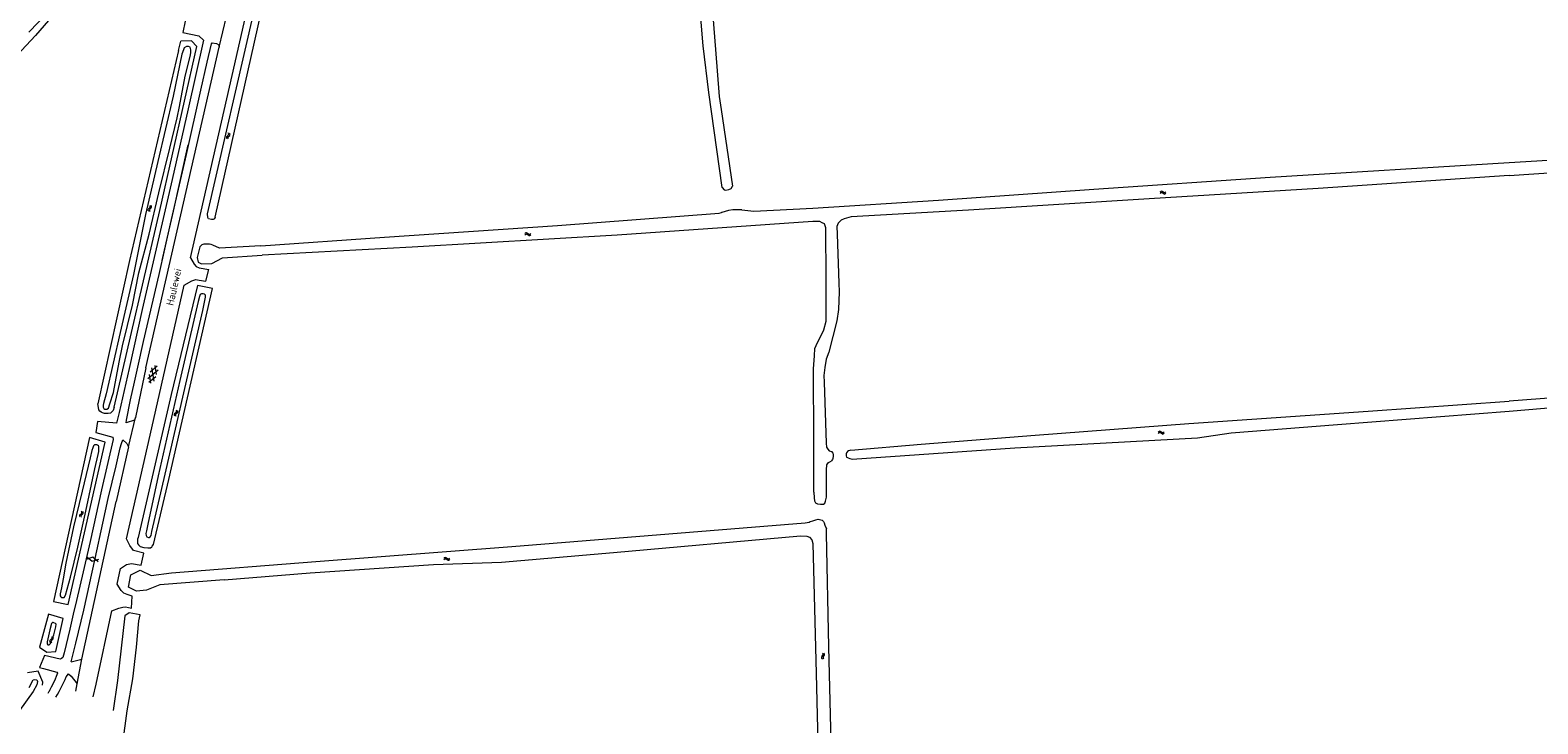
# Model space of a CAD drawing. Header units: metres. Extents: x 157366 to 159470, y 577030 to 578469.
# Tile 31 of 35: x 158496 to 159010, y 577651 to 577887. Entities that reach past the tile are written whole.
import ezdxf

# ---------------------------------------------------------------- set-up
doc = ezdxf.new("R2010")
doc.units = ezdxf.units.M
doc.header["$MEASUREMENT"] = 0
for name, color, linetype, lineweight in [('Gbkn_S01_gesloten verharding (g)', 252, 'Continuous', 18), ('Gbkn_S01_gesloten verharding (k)', 252, 'Continuous', 18), ('Gbkn_S05_water', 252, 'Continuous', 18), ('Gbkn_T09_insteek sloot', 252, 'Continuous', 18), ('Gbkn_V00_kant verharding', 252, 'Continuous', 18), ('Gbkn_W00_kant water (FD)', 252, 'Continuous', 18), ('Gbkn_Z06_straatnaam', 7, 'Continuous', 18)]:
    doc.layers.add(name, color=color, linetype=linetype, lineweight=lineweight)
doc.styles.add('NLCS-ISO-M1000-T25', font='NLCS-ISO.ttf', dxfattribs={"height": 2.5})

msp = doc.modelspace()

# ---------------------------------------------------------------- linework, layer by layer
at = {"layer": 'Gbkn_S01_gesloten verharding (g)'}
for p, q in [((158517.7, 577707.56), (158515.45, 577706.83)), ((158515.65, 577707.77), (158517.41, 577706.19)), ((158517.41, 577706.19), (158519.66, 577706.92)), ((158519.45, 577705.97), (158517.7, 577707.56))]:
    msp.add_line(p, q, dxfattribs=at)
at = {"layer": 'Gbkn_S01_gesloten verharding (k)'}
for p, q in [((158539.92, 577771.33), (158536.4, 577768.37)), ((158539.09, 577769.05), (158536.76, 577767.08)), ((158537.47, 577766.83), (158536.93, 577769.83)), ((158539.56, 577772.61), (158537.23, 577770.64)), ((158538.56, 577767.58), (158537.76, 577772.11)), ((158539.39, 577769.86), (158538.85, 577772.86))]:
    msp.add_line(p, q, dxfattribs=at)
at = {"layer": 'Gbkn_S05_water'}
for p, q in [((158563.31, 577850.89), (158563.8, 577851.34)), ((158563.78, 577850.78), (158564.27, 577851.24)), ((158536.59, 577826.22), (158537.09, 577826.67)), ((158537.06, 577826.11), (158537.56, 577826.56)), ((158666.07, 577817.64), (158665.49, 577817.98)), ((158666.1, 577817.16), (158665.53, 577817.5)), ((158545.5, 577756.5), (158546, 577756.94)), ((158545.96, 577756.39), (158546.47, 577756.83)), ((158513.29, 577722.07), (158513.79, 577722.51)), ((158513.76, 577721.95), (158514.26, 577722.4)), ((158638.47, 577707.07), (158637.89, 577707.41)), ((158638.5, 577706.59), (158637.93, 577706.93)), ((158503.61, 577679.77), (158503.11, 577679.33)), ((158504.08, 577679.66), (158503.57, 577679.22))]:
    msp.add_line(p, q, dxfattribs=at)
for points in [[(158881.76, 577832.15, 0.417728), (158881.05, 577831.9)], [(158881.79, 577831.67, 0.417728), (158881.09, 577831.42)], [(158882.33, 577831.81, 0.417728), (158883.04, 577832.05)], [(158882.37, 577831.33, 0.417728), (158883.08, 577831.58)], [(158881.14, 577750.41, 0.417728), (158880.43, 577750.17)], [(158881.18, 577749.93, 0.417728), (158880.47, 577749.69)], [(158881.72, 577750.07, 0.417728), (158882.43, 577750.32)], [(158881.75, 577749.59, 0.417728), (158882.46, 577749.84)], [(158765.9, 577673.64, 0.417728), (158766.09, 577672.92)], [(158766.28, 577674.19, 0.417728), (158766.09, 577674.92)], [(158766.38, 577673.64, 0.417728), (158766.57, 577672.92)], [(158766.76, 577674.19, 0.417728), (158766.57, 577674.92)]]:
    msp.add_lwpolyline(points, format="xyb", dxfattribs=at)
for points in [[(158882.33, 577831.81), (158881.76, 577832.15)], [(158882.37, 577831.33), (158881.79, 577831.67)], [(158881.72, 577750.07), (158881.14, 577750.41)], [(158881.75, 577749.59), (158881.18, 577749.93)], [(158765.9, 577673.64), (158766.28, 577674.19)], [(158766.38, 577673.64), (158766.76, 577674.19)]]:
    msp.add_lwpolyline(points, dxfattribs=at)
for centre, start, end in [((158563.69, 577850.53), 137.2468, 227.9334), ((158564.16, 577850.43), 137.2468, 227.9334), ((158563.41, 577851.7), 317.2468, 47.9334), ((158563.88, 577851.6), 317.2468, 47.9334), ((158536.97, 577825.86), 136.7185, 227.405), ((158537.44, 577825.75), 136.7185, 227.405), ((158536.7, 577827.03), 316.7185, 47.405), ((158537.17, 577826.93), 316.7185, 47.405), ((158665.26, 577817.51), 63.3876, 154.0742), ((158665.29, 577817.03), 63.3876, 154.0742), ((158666.3, 577818.11), 243.3876, 334.0742), ((158666.34, 577817.63), 243.3876, 334.0742), ((158545.63, 577757.31), 315.4257, 46.1122), ((158546.09, 577757.2), 315.4257, 46.1122), ((158545.87, 577756.13), 135.4257, 226.1122), ((158546.34, 577756.02), 135.4257, 226.1122), ((158513.67, 577721.7), 135.6063, 226.2929), ((158514.13, 577721.58), 135.6063, 226.2929), ((158513.42, 577722.88), 315.6063, 46.2929), ((158513.89, 577722.76), 315.6063, 46.2929), ((158637.66, 577706.93), 64.0202, 154.7068), ((158637.69, 577706.45), 64.0202, 154.7068), ((158638.7, 577707.54), 244.0202, 334.7068), ((158638.73, 577707.06), 244.0202, 334.7068), ((158503.24, 577680.14), 315.4257, 46.1122), ((158503.48, 577678.96), 135.4257, 226.1122), ((158503.95, 577678.85), 135.4257, 226.1122), ((158503.71, 577680.03), 315.4257, 46.1122)]:
    msp.add_arc(centre, 0.527, start, end, dxfattribs=at)
at = {"layer": 'Gbkn_T09_insteek sloot'}
for p, q in [((158540.54, 577825.64), (158553.13, 577881.57)), ((158546.88, 577880.12), (158547.64, 577883.36)), ((158551.29, 577883.4), (158547.64, 577883.36)), ((158553.13, 577881.57), (158551.29, 577883.4)), ((158546.88, 577880.12), (158530.17, 577808.64)), ((158730.97, 577864.51), (158731.6, 577860.07)), ((158731.6, 577860.07), (158735.5, 577833.92)), ((158731.98, 577833.55), (158732.61, 577832.65)), ((158732.61, 577832.65), (158733.27, 577832.63)), ((158733.27, 577832.63), (158734.2, 577832.77)), ((158734.2, 577832.77), (158734.99, 577833.21)), ((158734.99, 577833.21), (158735.5, 577833.92)), ((158524.88, 577758.73), (158540.54, 577825.64)), ((158556.86, 577823.27), (158556.68, 577824.51)), ((158675.86, 577820.6), (158730.93, 577824.78)), ((158730.93, 577824.78), (158731.78, 577825.01)), ((158731.85, 577825.03), (158731.78, 577825.01)), ((158732.98, 577825.38), (158731.85, 577825.03)), ((158734.1, 577825.68), (158732.98, 577825.38)), ((158735.63, 577825.91), (158734.1, 577825.68)), ((158736.61, 577825.91), (158735.63, 577825.91)), ((158738.66, 577825.87), (158736.61, 577825.91)), ((158557.05, 577822.83), (158556.86, 577823.27)), ((158558.13, 577822.6), (158557.05, 577822.83)), ((158558.7, 577822.65), (158558.13, 577822.6)), ((158559.07, 577822.79), (158558.7, 577822.65)), ((158559.35, 577823.39), (158559.07, 577822.79)), ((158616.97, 577816.61), (158675.86, 577820.6)), ((158762.81, 577821.88), (158696.18, 577817.25)), ((158765.22, 577821.91), (158762.81, 577821.88)), ((158765.99, 577821.51), (158765.22, 577821.91)), ((158766.83, 577821.13), (158765.99, 577821.51)), ((158767.21, 577819.81), (158766.83, 577821.13)), ((158767.42, 577802.31), (158767.21, 577819.81)), ((158555.45, 577814.16), (158554.73, 577813.92)), ((158556.36, 577814.21), (158555.45, 577814.16)), ((158557.44, 577814.17), (158556.36, 577814.21)), ((158558.01, 577814.09), (158557.44, 577814.17)), ((158558.48, 577813.86), (158558.01, 577814.09)), ((158574.86, 577813.67), (158616.97, 577816.61)), ((158696.18, 577817.25), (158626.43, 577813.23)), ((158554.1, 577813.34), (158553.25, 577809.66)), ((158553.25, 577809.66), (158553.5, 577808.08)), ((158554.73, 577813.92), (158554.1, 577813.34)), ((158558.14, 577807.56), (158561.86, 577809.53)), ((158558.55, 577813.83), (158558.48, 577813.86)), ((158560.81, 577812.84), (158558.55, 577813.83)), ((158574.86, 577813.67), (158560.81, 577812.84)), ((158561.86, 577809.53), (158575.32, 577810.49)), ((158626.43, 577813.23), (158575.32, 577810.49)), ((158530.17, 577808.64), (158519.35, 577759.83)), ((158553.5, 577808.08), (158554.7, 577807.52)), ((158554.7, 577807.52), (158558.14, 577807.56)), ((158543.6, 577734.07), (158558.42, 577799.1)), ((158553.35, 577800.09), (158544.32, 577762.97)), ((158558.42, 577799.1), (158553.35, 577800.09)), ((158767.43, 577787.99), (158767.42, 577802.31)), ((158764.42, 577780.7), (158765.74, 577783.27)), ((158765.74, 577783.27), (158766.57, 577785)), ((158766.57, 577785), (158767.43, 577787.99)), ((158763.42, 577776.16), (158763.51, 577778.64)), ((158763.51, 577778.64), (158764.42, 577780.7)), ((158763.09, 577771.76), (158763.42, 577776.16)), ((158763.14, 577747.23), (158763.09, 577771.76)), ((158544.32, 577762.97), (158533.09, 577714.26)), ((158519.62, 577758.52), (158519.35, 577759.83)), ((158519.73, 577757.78), (158519.62, 577758.52)), ((158520.06, 577757.3), (158519.73, 577757.78)), ((158524.88, 577758.73), (158524.55, 577757.51)), ((158520.46, 577756.97), (158520.06, 577757.3)), ((158520.93, 577756.78), (158520.46, 577756.97)), ((158521.67, 577756.57), (158520.93, 577756.78)), ((158522.32, 577756.57), (158521.67, 577756.57)), ((158522.92, 577756.57), (158522.32, 577756.57)), ((158523.66, 577756.66), (158522.92, 577756.57)), ((158524.55, 577757.51), (158523.66, 577756.66)), ((158516.59, 577748.41), (158504.24, 577692.47)), ((158521.87, 577746.77), (158516.59, 577748.41)), ((158509.24, 577691.45), (158521.87, 577746.77)), ((158763.15, 577729.73), (158763.14, 577747.23)), ((158538.35, 577711.94), (158543.6, 577734.07)), ((158660.29, 577711.21), (158760.18, 577719.35)), ((158760.18, 577719.35), (158761.63, 577719.53)), ((158761.63, 577719.53), (158761.9, 577719.73)), ((158533.09, 577714.26), (158532.9, 577713.68)), ((158532.9, 577713.68), (158532.91, 577712.23)), ((158532.91, 577712.23), (158533.21, 577711.8)), ((158533.21, 577711.8), (158533.81, 577711.28)), ((158537.71, 577711.13), (158537.85, 577711.35)), ((158537.85, 577711.35), (158538.32, 577711.9)), ((158538.32, 577711.9), (158538.35, 577711.94)), ((158538.32, 577711.9), (158538.34, 577711.89)), ((158538.34, 577711.89), (158538.35, 577711.94)), ((158694.91, 577709.21), (158758.64, 577714.85)), ((158758.64, 577714.85), (158760.77, 577714.76)), ((158760.77, 577714.76), (158761.72, 577714.43)), ((158761.72, 577714.43), (158762.45, 577713.54)), ((158762.45, 577713.54), (158762.86, 577712.22)), ((158762.86, 577712.22), (158763.95, 577667.99)), ((158533.81, 577711.28), (158534.99, 577710.93)), ((158534.99, 577710.93), (158536.38, 577710.77)), ((158536.38, 577710.77), (158537.25, 577710.75)), ((158537.25, 577710.75), (158537.71, 577711.13)), ((158593.64, 577706.13), (158660.29, 577711.21)), ((158656.77, 577705.95), (158694.91, 577709.21)), ((158529.81, 577697.43), (158530.59, 577701.62)), ((158530.59, 577701.62), (158533.84, 577703.16)), ((158533.84, 577703.16), (158537.51, 577701.37)), ((158537.51, 577701.37), (158544.48, 577702.26)), ((158544.48, 577702.26), (158593.64, 577706.13)), ((158562.37, 577699.91), (158591.72, 577702.26)), ((158591.72, 577702.26), (158633.64, 577705.15)), ((158633.64, 577705.15), (158656.77, 577705.95)), ((158532.54, 577696.05), (158529.81, 577697.43)), ((158535.9, 577696.36), (158532.54, 577696.05)), ((158540.49, 577698.2), (158535.9, 577696.36)), ((158562.37, 577699.91), (158540.49, 577698.2)), ((158504.24, 577692.47), (158509.24, 577691.45)), ((158502.6, 577688.17), (158499.54, 577676.96)), ((158507.57, 577686.66), (158502.6, 577688.17)), ((158505.05, 577675.49), (158507.57, 577686.66)), ((158528.51, 577687.63), (158526.12, 577665.62)), ((158530.02, 577688.61), (158528.51, 577687.63)), ((158533.84, 577687.99), (158530.02, 577688.61)), ((158532.5, 577676.95), (158533.39, 577685.87)), ((158533.39, 577685.87), (158533.84, 577687.99)), ((158499.54, 577676.96), (158502.06, 577675.21)), ((158502.06, 577675.21), (158505.05, 577675.49)), ((158531.33, 577666.17), (158532.5, 577676.95)), ((158499.09, 577668.74), (158495.47, 577668.17)), ((158500.59, 577665.08), (158499.09, 577668.74)), ((158526.12, 577665.62), (158524.56, 577655.42)), ((158529.35, 577655.22), (158531.33, 577666.17)), ((158763.95, 577667.99), (158765.12, 577618.08)), ((158500.5, 577663.99, 0.25), (158500.59, 577665.08)), ((158527.92, 577644.21), (158529.35, 577655.22))]:
    msp.add_line(p, q, dxfattribs=at)
at = {"layer": 'Gbkn_T09_insteek sloot', "flags": 128}
for points in [[(158538.99, 577939.16), (158514.42, 577904.12), (158498.2, 577885.21), (158485.22, 577871.51)], [(158726.75, 577929.82), (158728.82, 577891.99), (158729.64, 577880.49), (158730.97, 577864.51)], [(158731.98, 577833.55), (158727.47, 577865.88), (158725.46, 577881.69), (158723.62, 577904.72)], [(158556.68, 577824.51), (158572.53, 577893.13)], [(158559.35, 577823.39), (158575.02, 577893.14)], [(159000, 577842.03), (159029.98, 577843.81), (159048.07, 577845.99), (159065.51, 577847.17), (159082.39, 577848.36)], [(159000, 577837.64), (159031.82, 577839.79), (159065.78, 577841.59), (159085.51, 577842.86), (159087.64, 577842.65), (159088.4, 577843.09), (159089.14, 577845.13), (159089.43, 577846.58)], [(158738.66, 577825.87), (158742.77, 577825.45), (158762.8, 577826.45), (158805.64, 577829.14), (158858.51, 577832.98), (158918.53, 577836.99), (159000, 577842.03)], [(159000, 577837.64), (158934.95, 577833.21), (158877.31, 577829.59), (158815.8, 577825.83), (158775.84, 577823.53), (158773.55, 577822.81), (158772.51, 577822.36), (158771.45, 577821.31), (158771.04, 577820.25), (158771.1, 577817.66), (158771.72, 577800.93), (158771.75, 577797.95), (158771.53, 577791.99), (158771.01, 577788.1), (158768.29, 577777.46), (158767.38, 577775.09), (158766.9, 577772.25), (158766.55, 577769.43), (158766.68, 577767.22), (158767.34, 577746.38), (158767.47, 577745.08), (158767.9, 577744.37), (158768.41, 577743.87), (158769.18, 577743.63)], [(159000, 577757.28), (159022.63, 577759.23), (159052.46, 577761.43), (159081.19, 577763.42), (159082, 577764.46), (159081.93, 577765.81), (159081.55, 577766.46), (159080.53, 577766.66), (159043.67, 577764.07), (159000, 577760.68)], [(158775.8, 577744.09), (158799.77, 577746.1), (158838.49, 577749.19), (158890.9, 577753.16), (158951.94, 577757.27), (159000, 577760.68)], [(158776.24, 577740.98), (158831.64, 577744.79), (158893.83, 577748.19), (158905.31, 577749.98), (158941.46, 577752.76), (159000, 577757.28)], [(158769.18, 577743.63), (158769.67, 577743.07), (158769.73, 577742.61), (158769.76, 577742.01), (158769.68, 577741.21), (158769.52, 577740.86), (158769.12, 577740.27)], [(158775.8, 577744.09), (158775.03, 577743.79), (158774.68, 577743.54), (158774.27, 577743.16), (158774.19, 577742.74), (158774.22, 577742.12), (158774.31, 577741.63), (158774.61, 577741.49), (158774.91, 577741.38), (158775.4, 577741.19), (158776.24, 577740.98)], [(158767.47, 577728), (158767.48, 577737.36), (158767.61, 577739.02), (158768.19, 577739.85), (158768.82, 577740.16), (158769.12, 577740.27)], [(158763.15, 577729.73), (158763.27, 577727.79), (158763.41, 577726.83), (158763.71, 577726.15), (158764.4, 577725.82), (158765.44, 577725.69), (158766.42, 577725.7), (158766.93, 577726.03), (158767.12, 577726.69), (158767.47, 577728)], [(158761.9, 577719.73), (158762.86, 577719.99), (158763.81, 577720.27), (158764.71, 577720.49), (158765.98, 577720.15), (158766.45, 577719.75), (158766.68, 577719.28), (158766.95, 577718.49), (158767.45, 577717.26)], [(158770.41, 577584.73), (158769.72, 577616.79), (158768.32, 577677.11), (158767.45, 577715.66), (158767.45, 577717.26)]]:
    msp.add_lwpolyline(points, dxfattribs=at)
at = {"layer": 'Gbkn_V00_kant verharding'}
for p, q in [((158565.08, 577871.6), (158570.36, 577894.56)), ((158549.13, 577890.14), (158548.35, 577886.23)), ((158548.35, 577886.23), (158553.77, 577885.1)), ((158549.41, 577832.14), (158560.67, 577881.34)), ((158555.39, 577883.7), (158550.14, 577860.3)), ((158553.77, 577885.1), (158555.39, 577883.7)), ((158556.63, 577876.18), (158558.11, 577882.48)), ((158558.11, 577882.48), (158558.29, 577882.78)), ((158558.29, 577882.78), (158559.82, 577882.51)), ((158559.82, 577882.51), (158560.52, 577882.03)), ((158560.52, 577882.03), (158560.67, 577881.34)), ((158554.44, 577866.65), (158556.63, 577876.18)), ((158550.88, 577809.49), (158565.08, 577871.6)), ((158549.55, 577844.78), (158554.44, 577866.65)), ((158550.14, 577860.3), (158544.66, 577836.23)), ((158545.12, 577825.42), (158550.1, 577848.05)), ((158544.15, 577821.15), (158549.55, 577844.78)), ((158544.66, 577836.23), (158539.28, 577812.65)), ((158535.71, 577772.08), (158549.41, 577832.14)), ((158542.64, 577814.65), (158545.12, 577825.42)), ((158540.21, 577803.87), (158544.15, 577821.15)), ((158541.26, 577808.64), (158542.64, 577814.65)), ((158539.28, 577812.65), (158534.5, 577791.93)), ((158550.88, 577809.49), (158552.13, 577807.42)), ((158534.91, 577781.1), (158540.21, 577803.87)), ((158552.13, 577807.42), (158552.84, 577806.58)), ((158552.84, 577806.58), (158553.86, 577806.18)), ((158553.86, 577806.18), (158557.13, 577805.62)), ((158556.14, 577801.58), (158557.13, 577805.62)), ((158537.17, 577749.12), (158548.77, 577800.25)), ((158548.77, 577800.25), (158551.43, 577801.68)), ((158551.43, 577801.68), (158552.73, 577802.11)), ((158552.73, 577802.11), (158553.87, 577801.96)), ((158553.87, 577801.96), (158556.14, 577801.58)), ((158534.5, 577791.93), (158529.99, 577771.82)), ((158532.96, 577772.27), (158534.91, 577781.1)), ((158529.99, 577771.82), (158526.64, 577756.87)), ((158531.86, 577767.15), (158532.96, 577772.27)), ((158535.71, 577772.08), (158532.18, 577755.15)), ((158530.55, 577761.21), (158531.86, 577767.15)), ((158529.1, 577754.24), (158530.55, 577761.21)), ((158519.29, 577753.86), (158518.74, 577750.01)), ((158525.76, 577753.26), (158519.29, 577753.86)), ((158526.64, 577756.87), (158525.76, 577753.26)), ((158529.02, 577753.37), (158529.1, 577754.24)), ((158531.81, 577754.23), (158529.02, 577753.37)), ((158529.85, 577745.19), (158532.18, 577755.15)), ((158532.18, 577755.15), (158531.81, 577754.23)), ((158518.74, 577750.01), (158524.45, 577748.45)), ((158524.6, 577747.65), (158520.63, 577730.5)), ((158524.45, 577748.45), (158524.6, 577747.65)), ((158527.39, 577746.35), (158527.86, 577747.54)), ((158527.86, 577747.54), (158529.3, 577746.3)), ((158529.19, 577713.81), (158537.17, 577749.12)), ((158525.56, 577738.71), (158527.03, 577744.89)), ((158529.85, 577745.19), (158525.63, 577726.58)), ((158527.03, 577744.89), (158527.39, 577746.35)), ((158529.3, 577746.3), (158529.85, 577745.19)), ((158522.9, 577727.53), (158525.56, 577738.71)), ((158520.63, 577730.5), (158516.75, 577712.99)), ((158521.08, 577719.22), (158522.9, 577727.53)), ((158513.94, 577672.83), (158525.63, 577726.58)), ((158518.43, 577707.15), (158521.08, 577719.22)), ((158516.75, 577712.99), (158514.37, 577702.65)), ((158530.29, 577711.63), (158529.19, 577713.81)), ((158531.54, 577709.83), (158530.29, 577711.63)), ((158514.56, 577689.52), (158518.43, 577707.15)), ((158535.04, 577709), (158531.54, 577709.83)), ((158534.16, 577704.91), (158535.04, 577709)), ((158514.37, 577702.65), (158512.13, 577692.83)), ((158525.97, 577698.39), (158527.09, 577703.75)), ((158527.09, 577703.75), (158529.13, 577705.13)), ((158529.13, 577705.13), (158530.83, 577705.44)), ((158530.83, 577705.44), (158534.16, 577704.91)), ((158527.27, 577696.27), (158525.97, 577698.39)), ((158528.24, 577695.38), (158527.27, 577696.27)), ((158512.13, 577692.83), (158511.02, 577688.14)), ((158529.33, 577694.85), (158528.24, 577695.38)), ((158531.04, 577694.37), (158529.33, 577694.85)), ((158530.79, 577690.26), (158531.04, 577694.37)), ((158511.02, 577688.14), (158509.88, 577683.03)), ((158511.9, 577678.29), (158514.56, 577689.52)), ((158518.81, 577664.31), (158524.09, 577689.35)), ((158524.09, 577689.35), (158526.55, 577690.27)), ((158526.55, 577690.27), (158527.87, 577690.61)), ((158527.87, 577690.61), (158528.81, 577690.63)), ((158528.81, 577690.63), (158530.79, 577690.26)), ((158509.88, 577683.03), (158507.93, 577675.05)), ((158510.26, 577671.91), (158511.9, 577678.29)), ((158501.19, 577674.13), (158499.55, 577670.04)), ((158506.5, 577672.88), (158501.19, 577674.13)), ((158507.04, 577673.05), (158506.5, 577672.88)), ((158507.43, 577673.39), (158507.04, 577673.05)), ((158507.93, 577675.05), (158507.43, 577673.39)), ((158510.26, 577671.91), (158513.94, 577672.83)), ((158512.33, 577664.41), (158513.94, 577672.83)), ((158499.55, 577670.04), (158500.9, 577669.66)), ((158500.9, 577669.66), (158505.38, 577668.46)), ((158504.81, 577666.06), (158504.02, 577664.33)), ((158505.22, 577666.96), (158504.81, 577666.06)), ((158505.6, 577668.14), (158505.22, 577666.96)), ((158505.38, 577668.46), (158505.6, 577668.14)), ((158506.15, 577661.84), (158508.2, 577665.97)), ((158508.2, 577665.97), (158508.58, 577666.84)), ((158508.58, 577666.84), (158509.33, 577667.87)), ((158509.33, 577667.87), (158510.33, 577667.1)), ((158510.33, 577667.1), (158512.33, 577664.41)), ((158502.6, 577661.63), (158502.3, 577661.18, 0.43)), ((158502.76, 577661.89), (158502.6, 577661.63)), ((158502.91, 577662.15), (158502.76, 577661.89)), ((158503.06, 577662.42), (158502.91, 577662.15)), ((158503.51, 577663.28), (158503.06, 577662.42)), ((158504.02, 577664.33), (158503.51, 577663.28)), ((158505.08, 577659.94, 0.54), (158505.59, 577660.88)), ((158505.59, 577660.88), (158506.15, 577661.84)), ((158511.91, 577662.01, 0.84), (158512.33, 577664.41)), ((158517.76, 577659.99), (158518.81, 577664.31))]:
    msp.add_line(p, q, dxfattribs=at)
at = {"layer": 'Gbkn_V00_kant verharding', "flags": 128}
msp.add_lwpolyline([(158560.67, 577881.34), (158563.15, 577891.69)], dxfattribs=at)
at = {"layer": 'Gbkn_W00_kant water (FD)'}
for p, q in [((158548.82, 577881.03), (158548.5, 577880.34)), ((158549.53, 577881.55), (158548.82, 577881.03)), ((158549.89, 577881.55), (158549.53, 577881.55)), ((158550.29, 577881.55), (158549.89, 577881.55)), ((158550.76, 577881.28), (158550.29, 577881.55)), ((158550.98, 577880.87), (158550.76, 577881.28)), ((158551.01, 577880.35), (158550.98, 577880.87)), ((158547.98, 577878.87), (158545.03, 577864.66)), ((158548.5, 577880.34), (158547.98, 577878.87)), ((158549.1, 577871.38), (158550.69, 577877.62)), ((158550.69, 577877.62), (158550.93, 577878.69)), ((158550.93, 577878.69), (158551.01, 577879.45)), ((158551.01, 577879.45), (158551.01, 577880.35)), ((158547.2, 577861.09), (158549.1, 577871.38)), ((158545.03, 577864.66), (158539.75, 577842.32)), ((158546.33, 577857.22), (158547.2, 577861.09)), ((158543.94, 577846.85), (158546.33, 577857.22)), ((158540.19, 577831.71), (158543.94, 577846.85)), ((158539.75, 577842.32), (158535.63, 577824.33)), ((158536.83, 577817.61), (158540.19, 577831.71)), ((158535.63, 577824.33), (158531.47, 577803.9)), ((158533.32, 577804.44), (158536.83, 577817.61)), ((158531.47, 577803.9), (158526.97, 577784.14)), ((158531.14, 577793.48), (158533.32, 577804.44)), ((158527.78, 577779.52), (158531.14, 577793.48)), ((158553.53, 577794.66), (158547.25, 577767.8)), ((158553.98, 577796.33), (158553.53, 577794.66)), ((158554.21, 577797.11), (158553.98, 577796.33)), ((158554.68, 577797.25), (158554.21, 577797.11)), ((158555.24, 577797.24), (158554.68, 577797.25)), ((158555.12, 577791.61), (158556.01, 577796.18)), ((158555.73, 577797.12), (158555.24, 577797.24)), ((158556.01, 577796.85), (158555.73, 577797.12)), ((158556.08, 577796.54), (158556.01, 577796.85)), ((158556.01, 577796.18), (158556.08, 577796.54)), ((158548.67, 577763.6), (158555.12, 577791.61)), ((158526.97, 577784.14), (158522.16, 577763.26)), ((158526.65, 577773.97), (158527.78, 577779.52)), ((158524.72, 577763.67), (158526.65, 577773.97)), ((158547.25, 577767.8), (158539.86, 577735.26)), ((158522.16, 577763.26), (158521.26, 577759.95)), ((158523.45, 577759.81), (158524.72, 577763.67)), ((158542.32, 577735.9), (158548.67, 577763.6)), ((158521.21, 577759.37), (158521.19, 577758.69)), ((158521.19, 577758.69), (158521.41, 577758.22)), ((158521.26, 577759.95), (158521.21, 577759.37)), ((158521.41, 577758.22), (158521.71, 577758.03)), ((158521.71, 577758.03), (158522.42, 577757.95)), ((158522.42, 577757.95), (158523.02, 577758.39)), ((158523.02, 577758.39), (158523.45, 577759.81)), ((158517.35, 577743.98), (158516.79, 577741.44)), ((158517.62, 577744.82), (158517.35, 577743.98)), ((158517.89, 577745.51), (158517.62, 577744.82)), ((158518.27, 577745.81), (158517.89, 577745.51)), ((158518.6, 577745.87), (158518.27, 577745.81)), ((158518.38, 577737.64), (158519.43, 577742.55)), ((158518.98, 577745.81), (158518.6, 577745.87)), ((158519.28, 577745.76), (158518.98, 577745.81)), ((158519.61, 577745.57), (158519.28, 577745.76)), ((158519.43, 577742.55), (158519.67, 577743.56)), ((158519.74, 577745.32), (158519.61, 577745.57)), ((158519.67, 577743.56), (158519.72, 577744.07)), ((158519.72, 577744.07), (158519.75, 577744.92)), ((158519.75, 577744.92), (158519.74, 577745.32)), ((158516.79, 577741.44), (158514.07, 577730.13)), ((158515.34, 577723.27), (158518.38, 577737.64)), ((158539.86, 577735.26), (158536.35, 577718.8)), ((158537.79, 577716.35), (158542.32, 577735.9)), ((158514.07, 577730.13), (158511.1, 577717.94)), ((158512.54, 577710.98), (158515.34, 577723.27)), ((158511.1, 577717.94), (158508.49, 577705.6)), ((158535.9, 577716.59), (158535.69, 577715.71)), ((158536.35, 577718.8), (158535.9, 577716.59)), ((158535.69, 577715.71), (158535.8, 577714.98)), ((158535.8, 577714.98), (158536.01, 577714.56)), ((158536.01, 577714.56), (158536.58, 577714.31)), ((158536.58, 577714.31), (158536.82, 577714.28)), ((158536.82, 577714.28), (158537.24, 577714.56)), ((158537.24, 577714.56), (158537.48, 577715.02)), ((158537.48, 577715.02), (158537.79, 577716.35)), ((158510.09, 577700.74), (158512.54, 577710.98)), ((158508.49, 577705.6), (158507.58, 577700.2)), ((158506.99, 577697.14), (158506.58, 577695.11)), ((158507.58, 577700.2), (158506.99, 577697.14)), ((158508.36, 577694.68), (158510.09, 577700.74)), ((158506.58, 577695.11), (158506.51, 577694.48)), ((158506.51, 577694.48), (158506.73, 577694.05)), ((158506.73, 577694.05), (158507.03, 577693.89)), ((158507.03, 577693.89), (158507.96, 577693.83)), ((158507.96, 577693.83), (158508.36, 577694.68)), ((158503, 577682.87), (158502.17, 577678.71)), ((158503.54, 577685.01), (158503, 577682.87)), ((158503.48, 577678.71), (158504.43, 577681.12)), ((158503.91, 577685.36), (158503.54, 577685.01)), ((158503.99, 577685.36), (158503.91, 577685.36)), ((158504.14, 577685.34), (158503.99, 577685.36)), ((158504.39, 577685.27), (158504.14, 577685.34)), ((158504.91, 577684.97), (158504.39, 577685.27)), ((158504.43, 577681.12), (158505.05, 577683.83)), ((158505.13, 577684.73), (158504.91, 577684.97)), ((158505.05, 577683.83), (158505.13, 577684.73)), ((158502.17, 577678.71), (158502.12, 577678.14)), ((158502.12, 577678.14), (158502.31, 577677.78)), ((158502.31, 577677.78), (158502.78, 577677.78)), ((158502.78, 577677.78), (158503.21, 577678.25)), ((158503.21, 577678.25), (158503.48, 577678.71)), ((158495.96, 577663.16), (158497.37, 577665.82)), ((158497.37, 577665.82), (158497.81, 577665.96)), ((158497.81, 577665.96), (158498.58, 577665.77)), ((158498.58, 577665.77), (158498.8, 577665.25)), ((158498.8, 577665.25), (158498.58, 577664.16)), ((158497.33, 577661.8), (158490.04, 577651.71)), ((158498.58, 577664.16), (158497.33, 577661.8))]:
    msp.add_line(p, q, dxfattribs=at)
at = {"layer": 'Gbkn_W00_kant water (FD)', "flags": 128}
msp.add_lwpolyline([(158502.07, 577892.84), (158495.83, 577886.42)], dxfattribs=at)

# ---------------------------------------------------------------- texts
at = {"layer": 'Gbkn_Z06_straatnaam', "style": 'NLCS-ISO-M1000-T25'}
msp.add_text('Haulewei', height=2.5, rotation=77.409, dxfattribs=at).set_placement((158545.08, 577793.11))

doc.saveas('drawing.dxf')
